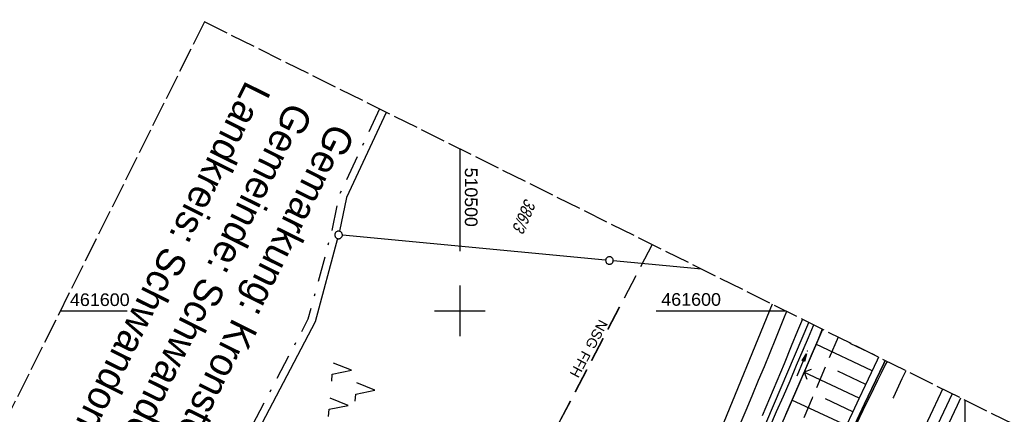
# Model space of a CAD drawing. Extents: x 510037 to 510706, y 460701 to 461658.
# Tile 33 of 34: x 510413 to 510608, y 461579 to 461658. Entities that reach past the tile are written whole.
import ezdxf

# ---------------------------------------------------------------- set-up
doc = ezdxf.new("R2010")
doc.units = 0
doc.header["$LTSCALE"] = 10
doc.header["$MEASUREMENT"] = 0
for name, pattern in [('ACAD_ISO16W100', [73, 15, -6.5, 15, -6.5, 15, -7, 1, -7]), ('ACHSE', [5.5, 4, -0.5, 0.5, -0.5]), ('AUSGEZOGEN', [0]), ('LT00', [0]), ('LT02', [0.4, 0.2, -0.2]), ('LT05', [0.7, 0.5, -0.2]), ('LT08', [0.42, 0.2, -0.1, 0.02, -0.1]), ('LT14', [0.6, 0.5, -0.1])]:
    doc.linetypes.add(name, pattern=pattern)
doc.layers.get('0').update_dxf_attribs({"linetype": 'LT00'})
for name, color, linetype in [('--EK_FBR', 1, 'LT00'), ('--EL_DFK_AB_L', 21, 'LT00'), ('-AX-093', 35, 'ACHSE'), ('BAB-KABEL', 220, 'ACAD_ISO16W100'), ('DFK_AB_L', 21, 'LT00'), ('DFK_FLUR_NR', 250, 'LT00'), ('DFK_GZPKT', 250, 'LT00'), ('DFK_KATASTER', 250, 'LT00'), ('DFK_NUTZUNG', 250, 'LT00'), ('FFH', 61, 'LT05'), ('FFH_TEXT', 61, 'LT00'), ('GEMEINDEGRENZE', 3, 'LT08'), ('GRENZNAME_A', 250, 'Continuous'), ('NSG', 61, 'LT05'), ('NSG_TEXT', 61, 'LT00'), ('PFEIL', 140, 'AUSGEZOGEN'), ('V108_AFBR_BAB', 250, 'LT00'), ('V108_BOESCH', 250, 'LT00'), ('V108_BOSCHUNG', 250, 'LT00'), ('V108_GRABEN', 250, 'LT00'), ('V108_LD_MARK', 250, 'LT00'), ('V108_LG_MARK', 250, 'LT02'), ('V108_PK_GR', 1, 'LT00'), ('V108_RASTER', 250, 'LT00'), ('V108_ZAUN', 40, 'LT00')]:
    doc.layers.add(name, color=color, linetype=linetype)
doc.layers.add('-BLATT_108-RAND', color=7, linetype='LT14', plot=False)
doc.styles.add('Beschrift', font='ARIAL.TTF')
doc.styles.get("Standard").update_dxf_attribs({"font": 'ARIAL.TTF'})
doc.styles.add('UNIR-H', font='unir_h.shx', dxfattribs={"width": 0.8})

# ---------------------------------------------------------------- blocks, each defined once
blk = doc.blocks.new('SYMB7010')
at = {"color": 0, "linetype": 'ByBlock'}
for points in [[(-0.031408, 0.499213), (-0.093728, 0.49134), (-0.15457, 0.475719), (-0.212975, 0.452595), (-0.268021, 0.422333), (-0.31884, 0.385411), (-0.36463, 0.342411), (-0.40467, 0.29401), (-0.438329, 0.240973), (-0.465074, 0.184136), (-0.484486, 0.124395), (-0.496256, 0.062692), (-0.5002, 0)], [(-0.5002, 0), (-0.496256, -0.062692), (-0.484486, -0.124395), (-0.465075, -0.184136), (-0.438329, -0.240973), (-0.404671, -0.29401), (-0.36463, -0.342411), (-0.31884, -0.385411), (-0.268021, -0.422333), (-0.212975, -0.452595), (-0.154571, -0.475719), (-0.093728, -0.49134), (-0.031408, -0.499213), (0.031408, -0.499213)], [(0.5002, 0), (0.496256, 0.062692), (0.484485, 0.124395), (0.465074, 0.184136), (0.438329, 0.240973), (0.40467, 0.29401), (0.36463, 0.342411), (0.31884, 0.385411), (0.268021, 0.422333), (0.212975, 0.452595), (0.15457, 0.475719), (0.093728, 0.49134), (0.031408, 0.499213), (-0.031408, 0.499213)], [(0.031408, -0.499213), (0.093728, -0.491341), (0.15457, -0.475719), (0.212975, -0.452595), (0.268021, -0.422333), (0.31884, -0.385411), (0.36463, -0.342411), (0.404671, -0.294011), (0.438329, -0.240974), (0.465075, -0.184136), (0.484486, -0.124395), (0.496256, -0.062692), (0.500201, 0)]]:
    blk.add_lwpolyline(points, dxfattribs=at)
blk = doc.blocks.new('SYMB7221')
at = {"color": 0, "linetype": 'ByBlock'}
for p, q in [((0, 0.435), (-0.11, 0.065)), ((0.11, 0.065), (0, 0.435)), ((0.25, 0.065), (0.11, 0.065)), ((-0.35, -0.065), (-0.46, -0.435)), ((0.35, -0.065), (0.24, -0.435))]:
    blk.add_line(p, q, dxfattribs=at)
for points in [[(-0.1, -0.435), (-0.24, -0.435), (-0.35, -0.065)], [(0.6, -0.435), (0.46, -0.435), (0.35, -0.065)]]:
    blk.add_lwpolyline(points, dxfattribs=at)
blk = doc.blocks.new('Pfreil3')
at = {"layer": 'PFEIL'}
blk.add_hatch(color=256, dxfattribs=at).paths.add_polyline_path([(-1.55, 0.27), (-1.55, -0.27), (0, 0)])
for p, q in [((-1.55, 0), (-4.83, 0)), ((-1.55, -0.27), (-1.55, 0.27)), ((-1.55, 0.27), (0, 0)), ((0, 0), (-1.55, -0.27))]:
    blk.add_line(p, q, dxfattribs=at)
blk = doc.blocks.new('SYMB0011')
at = {"color": 0, "linetype": 'ByBlock'}
for p, q in [((0.5, 0), (-0.5, 0)), ((0, 0.5), (0, -0.5))]:
    blk.add_line(p, q, dxfattribs=at)
blk = doc.blocks.new('SYMB0024')
at = {"color": 0, "linetype": 'ByBlock'}
for p, q in [((-0.5, 0.5), (0, 0)), ((0, 0), (0.5, 0.5))]:
    blk.add_line(p, q, dxfattribs=at)

msp = doc.modelspace()

# ---------------------------------------------------------------- linework, layer by layer
at = {"layer": '--EK_FBR'}
for points in [[(510564.63, 461599.89), (510564.04, 461598.42), (510563.25, 461596.43), (510562.45, 461594.44), (510561.33, 461591.68), (510560.2, 461588.92), (510559.06, 461586.17), (510557.92, 461583.42), (510556.77, 461580.68), (510555.61, 461577.93)], [(510567.79, 461598.31), (510566.85, 461596.01), (510565.6, 461592.97), (510564.17, 461589.52), (510562.74, 461586.07), (510561.3, 461582.62), (510559.86, 461579.17)], [(510571.48, 461563.14), (510572.92, 461566.21), (510574.36, 461569.28), (510575.79, 461572.35), (510577.22, 461575.42), (510578.66, 461578.49), (510580.1, 461581.56), (510581.55, 461584.62), (510582.33, 461586.26), (510583.11, 461587.9), (510583.89, 461589.53), (510584.18, 461590.15)], [(510584.18, 461590.15), (510583.89, 461589.53), (510583.11, 461587.9), (510582.33, 461586.26), (510581.55, 461584.62), (510580.1, 461581.56), (510578.66, 461578.49), (510577.22, 461575.42), (510575.79, 461572.35), (510574.36, 461569.28), (510572.92, 461566.21), (510571.48, 461563.14)], [(510595.55, 461584.49), (510595.14, 461583.63), (510593.08, 461579.25), (510590.52, 461573.8), (510587.96, 461568.35), (510585.39, 461562.9), (510582.82, 461557.45), (510579.38, 461550.17), (510575.94, 461542.88), (510572.48, 461535.6), (510570.46, 461531.34), (510568.43, 461527.08), (510566.39, 461522.82), (510564.35, 461518.57), (510562.31, 461514.32), (510560.26, 461510.08), (510558.21, 461505.84), (510556.16, 461501.61), (510554.1, 461497.38)], [(510599.09, 461582.72), (510598.39, 461581.23), (510596.68, 461577.57), (510594.98, 461573.94), (510593.28, 461570.32), (510591.59, 461566.7), (510589.89, 461563.08), (510588.19, 461559.45), (510586.49, 461555.83), (510583.91, 461550.38), (510581.33, 461544.93), (510578.73, 461539.48), (510576.13, 461534.04), (510574.08, 461529.77), (510572.03, 461525.5), (510569.98, 461521.23), (510567.92, 461516.96), (510565.87, 461512.69), (510564.2, 461509.2), (510562.52, 461505.71), (510560.85, 461502.23), (510559.17, 461498.74), (510557.76, 461495.81)]]:
    msp.add_lwpolyline(points, dxfattribs=at)
at = {"layer": '--EK_FBR', "color": 0}
for points in [[(510595.55, 461584.49), (510595.14, 461583.63), (510593.08, 461579.25)], [(510599.09, 461582.72), (510598.39, 461581.23), (510596.68, 461577.57)]]:
    msp.add_lwpolyline(points, dxfattribs=at)
at = {"layer": '--EL_DFK_AB_L'}
msp.add_line((510514.64, 461470.23), (510569.07, 461597.68), dxfattribs=at)
at = {"layer": '-AX-093', "ltscale": 0.2}
msp.add_lwpolyline([(510597.42, 461583.56), (510592.91, 461573.91), (510582.11, 461551.05), (510571.25, 461528.21), (510560.31, 461505.42), (510549.3, 461482.65), (510538.22, 461459.93), (510527.07, 461437.23), (510515.84, 461414.58)], dxfattribs=at)
at = {"layer": '-BLATT_108-RAND'}
msp.add_lwpolyline([(510449.46, 461657.25), (510037.07, 460829.27), (510293.97, 460701.31), (510706.36, 461529.3), (510449.46, 461657.25)], dxfattribs=at)
at = {"layer": 'BAB-KABEL', "ltscale": 0.03, "flags": 128}
msp.add_lwpolyline([(510574.85, 461594.8), (510569.71, 461582.7), (510561.2, 461562.13), (510551.36, 461540.29), (510542.35, 461520.11), (510533.34, 461500.77), (510523.92, 461480.84), (510512.92, 461456.78), (510503.17, 461435.53), (510491.52, 461410.89), (510474.15, 461375.68), (510470.86, 461368.07), (510456.67, 461345.86), (510442.11, 461335.81), (510432.93, 461329.47), (510418.52, 461314.17), (510414.45, 461310.68), (510392.53, 461293.88), (510391.47, 461292.79), (510384.56, 461284.24), (510370.44, 461266.05), (510358.86, 461249.2), (510349.55, 461235.4), (510346.85, 461229.52), (510339.04, 461212.72), (510332.43, 461196.67), (510327.78, 461184.21), (510324.16, 461168.35), (510321.56, 461140.5), (510321.11, 461134.95), (510320.21, 461121.15), (510318.96, 461109.13), (510317.77, 461098.77), (510314, 461086.18), (510307.39, 461063.51), (510303.81, 461056.08), (510295.35, 461038.15), (510284.52, 461019.14), (510277.08, 461005.45), (510269.64, 460991.86), (510259.08, 460974.13), (510247.23, 460955.03), (510235.38, 460934.18), (510229.77, 460924.43), (510224.09, 460914.63), (510217.2, 460902.58), (510206.18, 460883.31), (510199.39, 460872.01), (510196.63, 460864.65), (510190.02, 460847.77), (510183.49, 460836.65), (510180.01, 460830.87), (510176.15, 460823.97), (510174.5, 460821.68), (510167.06, 460811.48), (510163.85, 460807.73), (510158.7, 460798.44), (510145.59, 460775.75), (510145.51, 460775.62), (510145.34, 460775.34)], dxfattribs=at)
at = {"layer": 'DFK_AB_L'}
msp.add_line((510514.64, 461470.23), (510569.07, 461597.68), dxfattribs=at)
at = {"layer": 'DFK_KATASTER'}
for p, q in [((510485.44, 461639.33), (510477.57, 461622.46)), ((510477.57, 461622.46), (510476.16, 461615.76)), ((510528.86, 461610.04), (510476.76, 461614.96)), ((510475.81, 461614.31), (510471.36, 461597.82)), ((510547.8, 461608.27), (510530.36, 461609.9)), ((510561.79, 461601.31), (510517.76, 461493.34)), ((510471.36, 461597.82), (510447.96, 461553.07))]:
    msp.add_line(p, q, dxfattribs=at)
at = {"layer": 'FFH', "flags": 128}
msp.add_lwpolyline([(510538.04, 461613.13), (510423.5, 461393.5), (510381.5, 461342), (510324.5, 461295.5), (510279.5, 461258), (510299.5, 461092), (510208, 461085.5), (510167.33, 461090.8)], dxfattribs=at)
at = {"layer": 'GEMEINDEGRENZE', "ltscale": 2.5, "flags": 128}
msp.add_lwpolyline([(510484.1, 461640), (510476.14, 461622.94), (510474.55, 461615.38), (510469.95, 461598.37), (510446.51, 461553.53), (510443.39, 461529.56), (510438.34, 461501.9), (510435.29, 461492.83), (510427.35, 461456.2), (510425.65, 461448.45), (510419.22, 461425.76), (510417.49, 461422.71), (510415.23, 461422.07), (510412.09, 461420.55), (510403.99, 461415.93), (510386.09, 461407.78), (510377.77, 461403.52), (510370.74, 461399.25), (510359.4, 461391.17), (510352.24, 461385.67), (510342.91, 461377.71), (510338.88, 461376.34), (510326.34, 461371.7), (510322.65, 461367.79), (510316.12, 461360.61), (510311.47, 461356.52), (510308.68, 461354.58), (510307.89, 461355.46), (510306.21, 461356.85), (510304.95, 461357.82), (510303.72, 461359.18), (510303.41, 461359.59), (510302.7, 461361.49), (510302.46, 461362.11)], dxfattribs=at)
at = {"layer": 'NSG', "flags": 128}
msp.add_lwpolyline([(510538.04, 461613.13), (510423.58, 461393.41), (510381.68, 461341.8), (510324.57, 461295.46), (510279.53, 461258.23), (510299.75, 461091.8), (510207.87, 461085.74), (510167.44, 461091.03)], dxfattribs=at)
at = {"layer": 'V108_AFBR_BAB'}
for points in [[(510564.63, 461599.89), (510564.04, 461598.42), (510563.25, 461596.43), (510562.45, 461594.44), (510561.33, 461591.68), (510560.2, 461588.92), (510559.06, 461586.17), (510557.92, 461583.42), (510556.77, 461580.68), (510555.61, 461577.93)], [(510567.79, 461598.31), (510566.85, 461596.01), (510565.6, 461592.97), (510564.17, 461589.52), (510562.74, 461586.07), (510561.3, 461582.62), (510559.86, 461579.17)], [(510584.18, 461590.15), (510583.89, 461589.53), (510583.11, 461587.9), (510582.33, 461586.26), (510581.55, 461584.62), (510580.1, 461581.56), (510578.66, 461578.49), (510577.22, 461575.42), (510575.79, 461572.35), (510574.36, 461569.28), (510572.92, 461566.21), (510571.48, 461563.14)]]:
    msp.add_lwpolyline(points, dxfattribs=at)
at = {"layer": 'V108_AFBR_BAB', "color": 2}
for points in [[(510595.55, 461584.49), (510595.14, 461583.63), (510593.08, 461579.25)], [(510599.09, 461582.72), (510598.39, 461581.23), (510596.68, 461577.57)]]:
    msp.add_lwpolyline(points, dxfattribs=at)
at = {"layer": 'V108_BOESCH'}
msp.add_lwpolyline([(510582.87, 461590.8), (510582.61, 461590.25), (510581.41, 461587.74), (510580.23, 461585.23), (510578.97, 461582.55), (510577.72, 461579.87), (510576.47, 461577.19)], dxfattribs=at)
at = {"layer": 'V108_BOSCHUNG'}
for p, q in [((510581.59, 461588.12), (510570.48, 461593.39)), ((510582.11, 461591.18), (510577.27, 461593.49)), ((510579.05, 461582.72), (510568.11, 461587.85)), ((510580.32, 461585.42), (510574.81, 461588.02)), ((510576.52, 461577.3), (510565.71, 461582.32)), ((510577.78, 461580.01), (510572.35, 461582.55))]:
    msp.add_line(p, q, dxfattribs=at)
at = {"layer": 'V108_GRABEN'}
for points in [[(510561.37, 461576.97), (510562.7, 461580.03), (510564.03, 461583.09), (510565.35, 461586.15), (510566.66, 461589.21), (510567.96, 461592.28), (510568.97, 461594.69), (510569.98, 461597.1), (510570.02, 461597.2)], [(510571.73, 461596.35), (510570.82, 461594.19), (510569.68, 461591.5), (510568.38, 461588.47), (510567.07, 461585.44), (510565.75, 461582.42), (510564.42, 461579.39)]]:
    msp.add_lwpolyline(points, dxfattribs=at)
at = {"layer": 'V108_LD_MARK'}
msp.add_lwpolyline([(510584.56, 461589.96), (510584.27, 461589.4), (510583.46, 461587.78), (510582.66, 461586.16), (510581.86, 461584.53), (510579.77, 461580.26), (510577.7, 461575.98), (510575.62, 461571.7), (510573.55, 461567.42), (510571.48, 461563.14)], dxfattribs=at)
at = {"layer": 'V108_LG_MARK', "ltscale": 3, "flags": 128}
msp.add_lwpolyline([(510588.24, 461588.13), (510587.5, 461586.54), (510585.8, 461582.91), (510583.75, 461578.54), (510581.7, 461574.18), (510579.65, 461569.81), (510577.6, 461565.44), (510575.55, 461561.08), (510572.16, 461553.92), (510568.77, 461546.77), (510565.36, 461539.62), (510563.28, 461535.27), (510561.19, 461530.91), (510559.1, 461526.56), (510557.01, 461522.21), (510554.92, 461517.85), (510552.92, 461513.67), (510550.91, 461509.48), (510548.9, 461505.3), (510546.89, 461501.11), (510544.87, 461496.93), (510542.84, 461492.74), (510540.81, 461488.55), (510538.76, 461484.36), (510536.72, 461480.18), (510534.67, 461475.99), (510532.04, 461470.6), (510529.4, 461465.21), (510526.76, 461459.82), (510524.11, 461454.43), (510520.61, 461447.32), (510517.11, 461440.21), (510513.6, 461433.11), (510510.06, 461425.94), (510506.51, 461418.78), (510502.96, 461411.61), (510500.87, 461407.4), (510498.78, 461403.2), (510496.69, 461398.99), (510494.58, 461394.79), (510492.48, 461390.59), (510490.86, 461387.39), (510489.25, 461384.19), (510487.63, 461381), (510486.01, 461377.81)], dxfattribs=at)
at = {"layer": 'V108_RASTER'}
for p, q in [((510500, 461632.08), (510500, 461611.84)), ((510500, 461605), (510500, 461595)), ((510420.94, 461600), (510434.14, 461600)), ((510495, 461600), (510505, 461600)), ((510495, 461600), (510505, 461600)), ((510538.88, 461600), (510564.41, 461600)), ((510600, 461562.03), (510600, 461582.27))]:
    msp.add_line(p, q, dxfattribs=at)
at = {"layer": 'V108_ZAUN'}
msp.add_line((510571.79, 461596.32), (510568.12, 461587.83), dxfattribs=at)
msp.add_lwpolyline([(510568.12, 461587.83), (510564.9, 461580.37), (510562.16, 461574.07)], dxfattribs=at)

# ---------------------------------------------------------------- block references
at = {"layer": 'DFK_GZPKT', "xscale": 1.500000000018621, "yscale": 1.5, "zscale": 1.5, "rotation": 264.7377099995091}
for p in [(510476.01, 461615.03), (510529.61, 461609.97)]:
    msp.add_blockref('SYMB7010', p, dxfattribs=at)
at = {"layer": 'DFK_NUTZUNG', "xscale": 9.999999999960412, "yscale": 10, "zscale": 10, "rotation": 264.7377000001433}
msp.add_blockref('SYMB7221', (510478.88, 461584.66), dxfattribs=at)
at = {"layer": 'PFEIL', "rotation": 66.80866424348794}
msp.add_blockref('Pfreil3', (510568.59, 461591.48), dxfattribs=at)
at = {"layer": 'V108_PK_GR', "xscale": 0.09999999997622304, "yscale": 0.09999999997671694, "zscale": 0.1, "rotation": 243.5238000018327}
for p in [(510567.96, 461592.28), (510568.78, 461592.02), (510569.68, 461591.5)]:
    msp.add_blockref('SYMB0011', p, dxfattribs=at)
at = {"layer": 'V108_ZAUN', "xscale": 2.100000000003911, "yscale": 2.099999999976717, "zscale": 2.1, "rotation": 246.6341900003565}
msp.add_blockref('SYMB0024', (510568.12, 461587.83), dxfattribs=at)

# ---------------------------------------------------------------- texts
at = {"layer": 'DFK_FLUR_NR', "oblique": 13.754, "width": 0.75}
msp.add_text('386/3', height=2.5, rotation=246.8655, dxfattribs=at).set_placement((510512.95, 461622.45))
at = {"layer": 'FFH_TEXT', "insert": (510524.23, 461592.27), "char_height": 2, "attachment_point": 7, "rotation": 241.7326, "style": 'Beschrift'}
msp.add_mtext('FFH', dxfattribs=at)
at = {"layer": 'GRENZNAME_A', "insert": (510479.44, 461635.04), "char_height": 5.6, "attachment_point": 1, "rotation": 243.5238, "style": 'UNIR-H'}
msp.add_mtext('{\\W1;Gemarkung: Kronstetten\\PGemeinde: Schwandorf\\PLandkreis: Schwandorf}', dxfattribs=at)
at = {"layer": 'NSG_TEXT', "insert": (510527.59, 461598.46), "char_height": 2, "attachment_point": 7, "rotation": 241.7326, "style": 'Beschrift'}
msp.add_mtext('NSG', dxfattribs=at)
at = {"layer": 'V108_RASTER'}
for s, rotation, width, p in [(' 510500', -90.0019, 1.006, (510501, 461629.34)), (' 461600', -0.0019, 1.014, (510421.86, 461600.95)), (' 461600', -0.0019, 1.014, (510538.88, 461601))]:
    msp.add_text(s, height=2.5, rotation=rotation, dxfattribs=dict(at, width=width)).set_placement(p)

doc.saveas('drawing.dxf')
